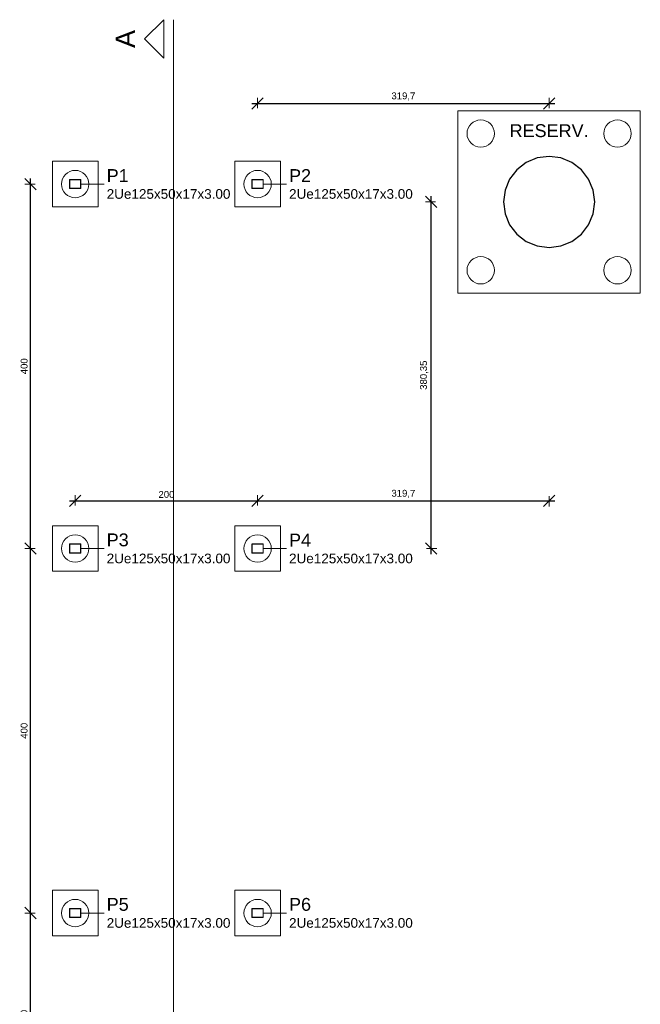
# Model space of a CAD drawing. Header units: millimetres. Extents: x 10789 to 19217, y 2620 to 5346.
# Tile 27 of 49: x 11099 to 11112, y 2871 to 2892. Entities that reach past the tile are written whole.
import ezdxf

# ---------------------------------------------------------------- set-up
doc = ezdxf.new("R2010")
doc.units = ezdxf.units.MM
doc.linetypes.add('DOT2', pattern=[3.175, 0, -3.175])
for name, color, linetype, lineweight in [('FO-Cortes', 7, 'Continuous', 5), ('FO-Cotas', 4, 'Continuous', 5), ('FO-Estacas dos blocos', 1, 'Continuous', 20), ('FO-Pilares', 4, 'Continuous', 30), ('FO-Pilares genéricos', 30, 'Continuous', 5), ('FO-Seção das fundações', 7, 'Continuous', 5), ('FO-Textos dos pilares', 7, 'Continuous', 5)]:
    doc.layers.add(name, color=color, linetype=linetype, lineweight=lineweight)
doc.styles.add('Annotative', font='arial.ttf')
doc.styles.add('Arial', font='arial.ttf')
doc.dimstyles.new('MURILO', dxfattribs={"dimscale": 0, "dimtxt": 1.5, "dimasz": 2.5, "dimexe": 1.25, "dimexo": 0, "dimtad": 1, "dimtxsty": 'Annotative', "dimblk": 'OBLIQUE', "dimcen": 2.5, "dimdle": 1.25, "dimclrd": 256, "dimclre": 256, "dimclrt": 7, "dimadec": 0, "dimazin": 0, "dimtfac": 1, "dimtmove": 0, "dimatfit": 3, "dimldrblk": 'OBLIQUE', "dimfxl": 1, "dimfxlon": 1, "dimtfillclr": 5, "dimlwe": -1, "dimarcsym": 0})

# ---------------------------------------------------------------- blocks, each defined once
blk = doc.blocks.new('_Oblique')
at = {"color": 0, "linetype": 'ByBlock', "lineweight": -2}
blk.add_line((-0.5, -0.5), (0.5, 0.5), dxfattribs=at)
blk = doc.blocks.new('*D24')
at = {"layer": 'Defpoints', "color": 0, "transparency": 16777216}
for p in [(11098.946, 2872.835), (11099.803, 2872.835), (11099.871, 2868.235)]:
    blk.add_point(p, dxfattribs=at)
at = {"layer": 'FO-Cotas', "lineweight": -2, "transparency": 16777216}
blk.add_line((11098.946, 2868.11), (11098.946, 2872.96), dxfattribs=at)
at = {"layer": 'FO-Cotas', "transparency": 16777216}
for p, q in [((11099.046, 2872.835), (11098.821, 2872.835)), ((11099.046, 2868.235), (11098.821, 2868.235))]:
    blk.add_line(p, q, dxfattribs=at)
at = {"layer": 'FO-Cotas', "lineweight": -2, "transparency": 16777216, "xscale": 0.25, "yscale": 0.25, "zscale": 0.25}
for p, rotation in [((11098.946, 2872.835), 90), ((11098.946, 2868.235), 270)]:
    blk.add_blockref('_Oblique', p, dxfattribs=dict(at, rotation=rotation))
at = {"layer": 'FO-Cotas', "color": 7, "transparency": 16777216, "insert": (11098.807, 2870.535), "char_height": 0.15, "attachment_point": 5, "rotation": 90, "style": 'Annotative'}
blk.add_mtext('230', dxfattribs=at)
blk = doc.blocks.new('*D25')
at = {"layer": 'Defpoints', "color": 0, "transparency": 16777216}
for p in [(11098.946, 2880.835), (11099.428, 2880.835), (11099.803, 2872.835)]:
    blk.add_point(p, dxfattribs=at)
at = {"layer": 'FO-Cotas', "lineweight": -2, "transparency": 16777216}
blk.add_line((11098.946, 2872.71), (11098.946, 2880.96), dxfattribs=at)
at = {"layer": 'FO-Cotas', "transparency": 16777216}
for p, q in [((11099.046, 2880.835), (11098.821, 2880.835)), ((11099.046, 2872.835), (11098.821, 2872.835))]:
    blk.add_line(p, q, dxfattribs=at)
at = {"layer": 'FO-Cotas', "lineweight": -2, "transparency": 16777216, "xscale": 0.25, "yscale": 0.25, "zscale": 0.25}
for p, rotation in [((11098.946, 2880.835), 90), ((11098.946, 2872.835), 270)]:
    blk.add_blockref('_Oblique', p, dxfattribs=dict(at, rotation=rotation))
at = {"layer": 'FO-Cotas', "color": 7, "transparency": 16777216, "insert": (11098.807, 2876.835), "char_height": 0.15, "attachment_point": 5, "rotation": 90, "style": 'Annotative'}
blk.add_mtext('400', dxfattribs=at)
blk = doc.blocks.new('*D26')
at = {"layer": 'Defpoints', "color": 0, "transparency": 16777216}
for p in [(11098.946, 2888.835), (11099.428, 2888.835), (11099.428, 2880.835)]:
    blk.add_point(p, dxfattribs=at)
at = {"layer": 'FO-Cotas', "lineweight": -2, "transparency": 16777216}
blk.add_line((11098.946, 2880.71), (11098.946, 2888.96), dxfattribs=at)
at = {"layer": 'FO-Cotas', "transparency": 16777216}
for p, q in [((11099.046, 2888.835), (11098.821, 2888.835)), ((11099.046, 2880.835), (11098.821, 2880.835))]:
    blk.add_line(p, q, dxfattribs=at)
at = {"layer": 'FO-Cotas', "lineweight": -2, "transparency": 16777216, "xscale": 0.25, "yscale": 0.25, "zscale": 0.25}
for p, rotation in [((11098.946, 2888.835), 90), ((11098.946, 2880.835), 270)]:
    blk.add_blockref('_Oblique', p, dxfattribs=dict(at, rotation=rotation))
at = {"layer": 'FO-Cotas', "color": 7, "transparency": 16777216, "insert": (11098.807, 2884.835), "char_height": 0.15, "attachment_point": 5, "rotation": 90, "style": 'Annotative'}
blk.add_mtext('400', dxfattribs=at)
blk = doc.blocks.new('*D27')
at = {"layer": 'Defpoints', "color": 0, "transparency": 16777216}
for p in [(11103.928, 2881.882), (11099.928, 2881.335), (11103.928, 2881.335)]:
    blk.add_point(p, dxfattribs=at)
at = {"layer": 'FO-Cotas', "lineweight": -2, "transparency": 16777216}
blk.add_line((11099.803, 2881.882), (11104.053, 2881.882), dxfattribs=at)
at = {"layer": 'FO-Cotas', "transparency": 16777216}
for p, q in [((11099.928, 2881.782), (11099.928, 2882.007)), ((11103.928, 2881.782), (11103.928, 2882.007))]:
    blk.add_line(p, q, dxfattribs=at)
at = {"layer": 'FO-Cotas', "lineweight": -2, "transparency": 16777216, "xscale": 0.25, "yscale": 0.25, "zscale": 0.25, "rotation": 180}
blk.add_blockref('_Oblique', (11099.928, 2881.882), dxfattribs=at)
at = {"layer": 'FO-Cotas', "lineweight": -2, "transparency": 16777216, "xscale": 0.25, "yscale": 0.25, "zscale": 0.25}
blk.add_blockref('_Oblique', (11103.928, 2881.882), dxfattribs=at)
at = {"layer": 'FO-Cotas', "color": 7, "transparency": 16777216, "insert": (11101.928, 2882.021), "char_height": 0.15, "attachment_point": 5, "style": 'Annotative'}
blk.add_mtext('200', dxfattribs=at)
blk = doc.blocks.new('*D328')
at = {"layer": 'Defpoints', "color": 0, "transparency": 16777216}
for p in [(11110.322, 2886.442), (11110.322, 2881.882), (11103.928, 2881.335)]:
    blk.add_point(p, dxfattribs=at)
at = {"layer": 'FO-Cotas', "lineweight": -2, "transparency": 16777216}
blk.add_line((11103.803, 2881.882), (11110.447, 2881.882), dxfattribs=at)
at = {"layer": 'FO-Cotas', "transparency": 16777216}
for p, q in [((11103.928, 2881.782), (11103.928, 2882.007)), ((11110.322, 2881.982), (11110.322, 2881.757))]:
    blk.add_line(p, q, dxfattribs=at)
at = {"layer": 'FO-Cotas', "lineweight": -2, "transparency": 16777216, "xscale": 0.25, "yscale": 0.25, "zscale": 0.25, "rotation": 180}
blk.add_blockref('_Oblique', (11103.928, 2881.882), dxfattribs=at)
at = {"layer": 'FO-Cotas', "lineweight": -2, "transparency": 16777216, "xscale": 0.25, "yscale": 0.25, "zscale": 0.25}
blk.add_blockref('_Oblique', (11110.322, 2881.882), dxfattribs=at)
at = {"layer": 'FO-Cotas', "color": 7, "transparency": 16777216, "insert": (11107.125, 2882.034), "char_height": 0.15, "attachment_point": 5, "style": 'Annotative'}
blk.add_mtext('319,7', dxfattribs=at)
blk = doc.blocks.new('*D330')
at = {"layer": 'Defpoints', "color": 0, "transparency": 16777216}
for p in [(11107.733, 2888.442), (11108.322, 2888.442), (11104.428, 2880.835)]:
    blk.add_point(p, dxfattribs=at)
at = {"layer": 'FO-Cotas', "lineweight": -2, "transparency": 16777216}
blk.add_line((11107.733, 2880.71), (11107.733, 2888.567), dxfattribs=at)
at = {"layer": 'FO-Cotas', "transparency": 16777216}
for p, q in [((11107.833, 2888.442), (11107.608, 2888.442)), ((11107.633, 2880.835), (11107.858, 2880.835))]:
    blk.add_line(p, q, dxfattribs=at)
at = {"layer": 'FO-Cotas', "lineweight": -2, "transparency": 16777216, "xscale": 0.25, "yscale": 0.25, "zscale": 0.25}
for p, rotation in [((11107.733, 2888.442), 90), ((11107.733, 2880.835), 270)]:
    blk.add_blockref('_Oblique', p, dxfattribs=dict(at, rotation=rotation))
at = {"layer": 'FO-Cotas', "color": 7, "transparency": 16777216, "insert": (11107.58, 2884.639), "char_height": 0.15, "attachment_point": 5, "rotation": 90, "style": 'Annotative'}
blk.add_mtext('380,35', dxfattribs=at)
blk = doc.blocks.new('*D331')
at = {"layer": 'Defpoints', "color": 0, "transparency": 16777216}
for p in [(11110.322, 2890.603), (11110.322, 2890.442), (11103.928, 2889.335)]:
    blk.add_point(p, dxfattribs=at)
at = {"layer": 'FO-Cotas', "transparency": 16777216}
for p, q in [((11103.928, 2890.503), (11103.928, 2890.728)), ((11110.322, 2890.503), (11110.322, 2890.728))]:
    blk.add_line(p, q, dxfattribs=at)
at = {"layer": 'FO-Cotas', "lineweight": -2, "transparency": 16777216}
blk.add_line((11103.803, 2890.603), (11110.447, 2890.603), dxfattribs=at)
at = {"layer": 'FO-Cotas', "lineweight": -2, "transparency": 16777216, "xscale": 0.25, "yscale": 0.25, "zscale": 0.25, "rotation": 180}
blk.add_blockref('_Oblique', (11103.928, 2890.603), dxfattribs=at)
at = {"layer": 'FO-Cotas', "lineweight": -2, "transparency": 16777216, "xscale": 0.25, "yscale": 0.25, "zscale": 0.25}
blk.add_blockref('_Oblique', (11110.322, 2890.603), dxfattribs=at)
at = {"layer": 'FO-Cotas', "color": 7, "transparency": 16777216, "insert": (11107.125, 2890.756), "char_height": 0.15, "attachment_point": 5, "style": 'Annotative'}
blk.add_mtext('319,7', dxfattribs=at)

msp = doc.modelspace()

# ---------------------------------------------------------------- linework, layer by layer
at = {"layer": 'FO-Cortes'}
msp.add_line((11102.08423, 2892.44201), (11102.08423, 2840.62101), dxfattribs=at)
at = {"layer": 'FO-Cortes', "linetype": 'Continuous'}
msp.add_lwpolyline([(11101.87243, 2892.44201), (11101.87243, 2891.59481), (11101.44883, 2892.01841), (11101.87243, 2892.44201)], close=True, dxfattribs=at)
at = {"layer": 'FO-Cotas'}
for p, q in [((11100.05276, 2888.83501), (11100.56108, 2888.83501)), ((11104.05276, 2888.83501), (11104.56108, 2888.83501)), ((11100.05276, 2880.83501), (11100.56108, 2880.83501)), ((11104.05276, 2880.83501), (11104.56108, 2880.83501)), ((11100.05276, 2872.83501), (11100.56108, 2872.83501)), ((11104.05276, 2872.83501), (11104.56108, 2872.83501))]:
    msp.add_line(p, q, dxfattribs=at)
at = {"layer": 'FO-Estacas dos blocos'}
for centre in [(11108.82176, 2889.94201), (11111.82176, 2889.94201), (11099.92776, 2888.83501), (11103.92776, 2888.83501), (11108.82176, 2886.94201), (11111.82176, 2886.94201), (11099.92776, 2880.83501), (11103.92776, 2880.83501), (11099.92776, 2872.83501), (11103.92776, 2872.83501)]:
    msp.add_circle(centre, 0.3, dxfattribs=at)
at = {"layer": 'FO-Pilares'}
msp.add_lwpolyline([(11111.32176, 2888.44201), (11111.28768, 2888.70083), (11111.18778, 2888.94201), (11111.02886, 2889.14912), (11110.82176, 2889.30804), (11110.58058, 2889.40794), (11110.32176, 2889.44201), (11110.06294, 2889.40794), (11109.82176, 2889.30804), (11109.61465, 2889.14912), (11109.45573, 2888.94201), (11109.35583, 2888.70083), (11109.32176, 2888.44201), (11109.35583, 2888.18319), (11109.45573, 2887.94201), (11109.61465, 2887.73491), (11109.82176, 2887.57599), (11110.06294, 2887.47609), (11110.32176, 2887.44201), (11110.58058, 2887.47609), (11110.82176, 2887.57599), (11111.02886, 2887.73491), (11111.18778, 2887.94201), (11111.28768, 2888.18319), (11111.32176, 2888.44201)], close=True, dxfattribs=at)
at = {"layer": 'FO-Pilares genéricos'}
for points in [[(11099.80276, 2888.92901), (11099.80283, 2888.92995), (11099.80305, 2888.93087), (11099.80341, 2888.93174), (11099.8039, 2888.93254), (11099.80451, 2888.93326), (11099.80523, 2888.93387), (11099.80603, 2888.93436), (11099.8069, 2888.93472), (11099.80782, 2888.93494), (11099.80876, 2888.93501), (11100.04676, 2888.93501), (11100.0477, 2888.93494), (11100.04861, 2888.93472), (11100.04948, 2888.93436), (11100.05028, 2888.93387), (11100.051, 2888.93326), (11100.05161, 2888.93254), (11100.0521, 2888.93174), (11100.05246, 2888.93087), (11100.05268, 2888.92995), (11100.05276, 2888.92901), (11100.05276, 2888.74101), (11100.05268, 2888.74007), (11100.05246, 2888.73916), (11100.0521, 2888.73829), (11100.05161, 2888.73749), (11100.051, 2888.73677), (11100.05028, 2888.73616), (11100.04948, 2888.73567), (11100.04861, 2888.73531), (11100.0477, 2888.73509), (11100.04676, 2888.73501), (11099.80876, 2888.73501), (11099.80782, 2888.73509), (11099.8069, 2888.73531), (11099.80603, 2888.73567), (11099.80523, 2888.73616), (11099.80451, 2888.73677), (11099.8039, 2888.73749), (11099.80341, 2888.73829), (11099.80305, 2888.73916), (11099.80283, 2888.74007), (11099.80276, 2888.74101), (11099.80276, 2888.92901)], [(11103.80276, 2888.92901), (11103.80283, 2888.92995), (11103.80305, 2888.93087), (11103.80341, 2888.93174), (11103.8039, 2888.93254), (11103.80451, 2888.93326), (11103.80523, 2888.93387), (11103.80603, 2888.93436), (11103.8069, 2888.93472), (11103.80782, 2888.93494), (11103.80876, 2888.93501), (11104.04676, 2888.93501), (11104.0477, 2888.93494), (11104.04861, 2888.93472), (11104.04948, 2888.93436), (11104.05028, 2888.93387), (11104.051, 2888.93326), (11104.05161, 2888.93254), (11104.0521, 2888.93174), (11104.05246, 2888.93087), (11104.05268, 2888.92995), (11104.05276, 2888.92901), (11104.05276, 2888.74101), (11104.05268, 2888.74007), (11104.05246, 2888.73916), (11104.0521, 2888.73829), (11104.05161, 2888.73749), (11104.051, 2888.73677), (11104.05028, 2888.73616), (11104.04948, 2888.73567), (11104.04861, 2888.73531), (11104.0477, 2888.73509), (11104.04676, 2888.73501), (11103.80876, 2888.73501), (11103.80782, 2888.73509), (11103.8069, 2888.73531), (11103.80603, 2888.73567), (11103.80523, 2888.73616), (11103.80451, 2888.73677), (11103.8039, 2888.73749), (11103.80341, 2888.73829), (11103.80305, 2888.73916), (11103.80283, 2888.74007), (11103.80276, 2888.74101), (11103.80276, 2888.92901)], [(11099.80876, 2888.92301), (11099.80883, 2888.92395), (11099.80905, 2888.92487), (11099.80941, 2888.92574), (11099.8099, 2888.92654), (11099.81051, 2888.92726), (11099.81123, 2888.92787), (11099.81203, 2888.92836), (11099.8129, 2888.92872), (11099.81382, 2888.92894), (11099.81476, 2888.92901), (11100.04076, 2888.92901), (11100.0417, 2888.92894), (11100.04261, 2888.92872), (11100.04348, 2888.92836), (11100.04428, 2888.92787), (11100.045, 2888.92726), (11100.04561, 2888.92654), (11100.0461, 2888.92574), (11100.04646, 2888.92487), (11100.04668, 2888.92395), (11100.04676, 2888.92301), (11100.04676, 2888.74701), (11100.04668, 2888.74607), (11100.04646, 2888.74516), (11100.0461, 2888.74429), (11100.04561, 2888.74349), (11100.045, 2888.74277), (11100.04428, 2888.74216), (11100.04348, 2888.74167), (11100.04261, 2888.74131), (11100.0417, 2888.74109), (11100.04076, 2888.74101), (11099.81476, 2888.74101), (11099.81382, 2888.74109), (11099.8129, 2888.74131), (11099.81203, 2888.74167), (11099.81123, 2888.74216), (11099.81051, 2888.74277), (11099.8099, 2888.74349), (11099.80941, 2888.74429), (11099.80905, 2888.74516), (11099.80883, 2888.74607), (11099.80876, 2888.74701), (11099.80876, 2888.92301)], [(11103.80876, 2888.92301), (11103.80883, 2888.92395), (11103.80905, 2888.92487), (11103.80941, 2888.92574), (11103.8099, 2888.92654), (11103.81051, 2888.92726), (11103.81123, 2888.92787), (11103.81203, 2888.92836), (11103.8129, 2888.92872), (11103.81382, 2888.92894), (11103.81476, 2888.92901), (11104.04076, 2888.92901), (11104.0417, 2888.92894), (11104.04261, 2888.92872), (11104.04348, 2888.92836), (11104.04428, 2888.92787), (11104.045, 2888.92726), (11104.04561, 2888.92654), (11104.0461, 2888.92574), (11104.04646, 2888.92487), (11104.04668, 2888.92395), (11104.04676, 2888.92301), (11104.04676, 2888.74701), (11104.04668, 2888.74607), (11104.04646, 2888.74516), (11104.0461, 2888.74429), (11104.04561, 2888.74349), (11104.045, 2888.74277), (11104.04428, 2888.74216), (11104.04348, 2888.74167), (11104.04261, 2888.74131), (11104.0417, 2888.74109), (11104.04076, 2888.74101), (11103.81476, 2888.74101), (11103.81382, 2888.74109), (11103.8129, 2888.74131), (11103.81203, 2888.74167), (11103.81123, 2888.74216), (11103.81051, 2888.74277), (11103.8099, 2888.74349), (11103.80941, 2888.74429), (11103.80905, 2888.74516), (11103.80883, 2888.74607), (11103.80876, 2888.74701), (11103.80876, 2888.92301)], [(11099.80276, 2880.92901), (11099.80283, 2880.92995), (11099.80305, 2880.93087), (11099.80341, 2880.93174), (11099.8039, 2880.93254), (11099.80451, 2880.93326), (11099.80523, 2880.93387), (11099.80603, 2880.93436), (11099.8069, 2880.93472), (11099.80782, 2880.93494), (11099.80876, 2880.93501), (11100.04676, 2880.93501), (11100.0477, 2880.93494), (11100.04861, 2880.93472), (11100.04948, 2880.93436), (11100.05028, 2880.93387), (11100.051, 2880.93326), (11100.05161, 2880.93254), (11100.0521, 2880.93174), (11100.05246, 2880.93087), (11100.05268, 2880.92995), (11100.05276, 2880.92901), (11100.05276, 2880.74101), (11100.05268, 2880.74007), (11100.05246, 2880.73916), (11100.0521, 2880.73829), (11100.05161, 2880.73749), (11100.051, 2880.73677), (11100.05028, 2880.73616), (11100.04948, 2880.73567), (11100.04861, 2880.73531), (11100.0477, 2880.73509), (11100.04676, 2880.73501), (11099.80876, 2880.73501), (11099.80782, 2880.73509), (11099.8069, 2880.73531), (11099.80603, 2880.73567), (11099.80523, 2880.73616), (11099.80451, 2880.73677), (11099.8039, 2880.73749), (11099.80341, 2880.73829), (11099.80305, 2880.73916), (11099.80283, 2880.74007), (11099.80276, 2880.74101), (11099.80276, 2880.92901)], [(11099.80876, 2880.92301), (11099.80883, 2880.92395), (11099.80905, 2880.92487), (11099.80941, 2880.92574), (11099.8099, 2880.92654), (11099.81051, 2880.92726), (11099.81123, 2880.92787), (11099.81203, 2880.92836), (11099.8129, 2880.92872), (11099.81382, 2880.92894), (11099.81476, 2880.92901), (11100.04076, 2880.92901), (11100.0417, 2880.92894), (11100.04261, 2880.92872), (11100.04348, 2880.92836), (11100.04428, 2880.92787), (11100.045, 2880.92726), (11100.04561, 2880.92654), (11100.0461, 2880.92574), (11100.04646, 2880.92487), (11100.04668, 2880.92395), (11100.04676, 2880.92301), (11100.04676, 2880.74701), (11100.04668, 2880.74607), (11100.04646, 2880.74516), (11100.0461, 2880.74429), (11100.04561, 2880.74349), (11100.045, 2880.74277), (11100.04428, 2880.74216), (11100.04348, 2880.74167), (11100.04261, 2880.74131), (11100.0417, 2880.74109), (11100.04076, 2880.74101), (11099.81476, 2880.74101), (11099.81382, 2880.74109), (11099.8129, 2880.74131), (11099.81203, 2880.74167), (11099.81123, 2880.74216), (11099.81051, 2880.74277), (11099.8099, 2880.74349), (11099.80941, 2880.74429), (11099.80905, 2880.74516), (11099.80883, 2880.74607), (11099.80876, 2880.74701), (11099.80876, 2880.92301)], [(11103.80276, 2880.92901), (11103.80283, 2880.92995), (11103.80305, 2880.93087), (11103.80341, 2880.93174), (11103.8039, 2880.93254), (11103.80451, 2880.93326), (11103.80523, 2880.93387), (11103.80603, 2880.93436), (11103.8069, 2880.93472), (11103.80782, 2880.93494), (11103.80876, 2880.93501), (11104.04676, 2880.93501), (11104.0477, 2880.93494), (11104.04861, 2880.93472), (11104.04948, 2880.93436), (11104.05028, 2880.93387), (11104.051, 2880.93326), (11104.05161, 2880.93254), (11104.0521, 2880.93174), (11104.05246, 2880.93087), (11104.05268, 2880.92995), (11104.05276, 2880.92901), (11104.05276, 2880.74101), (11104.05268, 2880.74007), (11104.05246, 2880.73916), (11104.0521, 2880.73829), (11104.05161, 2880.73749), (11104.051, 2880.73677), (11104.05028, 2880.73616), (11104.04948, 2880.73567), (11104.04861, 2880.73531), (11104.0477, 2880.73509), (11104.04676, 2880.73501), (11103.80876, 2880.73501), (11103.80782, 2880.73509), (11103.8069, 2880.73531), (11103.80603, 2880.73567), (11103.80523, 2880.73616), (11103.80451, 2880.73677), (11103.8039, 2880.73749), (11103.80341, 2880.73829), (11103.80305, 2880.73916), (11103.80283, 2880.74007), (11103.80276, 2880.74101), (11103.80276, 2880.92901)], [(11103.80876, 2880.92301), (11103.80883, 2880.92395), (11103.80905, 2880.92487), (11103.80941, 2880.92574), (11103.8099, 2880.92654), (11103.81051, 2880.92726), (11103.81123, 2880.92787), (11103.81203, 2880.92836), (11103.8129, 2880.92872), (11103.81382, 2880.92894), (11103.81476, 2880.92901), (11104.04076, 2880.92901), (11104.0417, 2880.92894), (11104.04261, 2880.92872), (11104.04348, 2880.92836), (11104.04428, 2880.92787), (11104.045, 2880.92726), (11104.04561, 2880.92654), (11104.0461, 2880.92574), (11104.04646, 2880.92487), (11104.04668, 2880.92395), (11104.04676, 2880.92301), (11104.04676, 2880.74701), (11104.04668, 2880.74607), (11104.04646, 2880.74516), (11104.0461, 2880.74429), (11104.04561, 2880.74349), (11104.045, 2880.74277), (11104.04428, 2880.74216), (11104.04348, 2880.74167), (11104.04261, 2880.74131), (11104.0417, 2880.74109), (11104.04076, 2880.74101), (11103.81476, 2880.74101), (11103.81382, 2880.74109), (11103.8129, 2880.74131), (11103.81203, 2880.74167), (11103.81123, 2880.74216), (11103.81051, 2880.74277), (11103.8099, 2880.74349), (11103.80941, 2880.74429), (11103.80905, 2880.74516), (11103.80883, 2880.74607), (11103.80876, 2880.74701), (11103.80876, 2880.92301)], [(11099.80276, 2872.92901), (11099.80283, 2872.92995), (11099.80305, 2872.93087), (11099.80341, 2872.93174), (11099.8039, 2872.93254), (11099.80451, 2872.93326), (11099.80523, 2872.93387), (11099.80603, 2872.93436), (11099.8069, 2872.93472), (11099.80782, 2872.93494), (11099.80876, 2872.93501), (11100.04676, 2872.93501), (11100.0477, 2872.93494), (11100.04861, 2872.93472), (11100.04948, 2872.93436), (11100.05028, 2872.93387), (11100.051, 2872.93326), (11100.05161, 2872.93254), (11100.0521, 2872.93174), (11100.05246, 2872.93087), (11100.05268, 2872.92995), (11100.05276, 2872.92901), (11100.05276, 2872.74101), (11100.05268, 2872.74007), (11100.05246, 2872.73916), (11100.0521, 2872.73829), (11100.05161, 2872.73749), (11100.051, 2872.73677), (11100.05028, 2872.73616), (11100.04948, 2872.73567), (11100.04861, 2872.73531), (11100.0477, 2872.73509), (11100.04676, 2872.73501), (11099.80876, 2872.73501), (11099.80782, 2872.73509), (11099.8069, 2872.73531), (11099.80603, 2872.73567), (11099.80523, 2872.73616), (11099.80451, 2872.73677), (11099.8039, 2872.73749), (11099.80341, 2872.73829), (11099.80305, 2872.73916), (11099.80283, 2872.74007), (11099.80276, 2872.74101), (11099.80276, 2872.92901)], [(11099.80876, 2872.92301), (11099.80883, 2872.92395), (11099.80905, 2872.92487), (11099.80941, 2872.92574), (11099.8099, 2872.92654), (11099.81051, 2872.92726), (11099.81123, 2872.92787), (11099.81203, 2872.92836), (11099.8129, 2872.92872), (11099.81382, 2872.92894), (11099.81476, 2872.92901), (11100.04076, 2872.92901), (11100.0417, 2872.92894), (11100.04261, 2872.92872), (11100.04348, 2872.92836), (11100.04428, 2872.92787), (11100.045, 2872.92726), (11100.04561, 2872.92654), (11100.0461, 2872.92574), (11100.04646, 2872.92487), (11100.04668, 2872.92395), (11100.04676, 2872.92301), (11100.04676, 2872.74701), (11100.04668, 2872.74607), (11100.04646, 2872.74516), (11100.0461, 2872.74429), (11100.04561, 2872.74349), (11100.045, 2872.74277), (11100.04428, 2872.74216), (11100.04348, 2872.74167), (11100.04261, 2872.74131), (11100.0417, 2872.74109), (11100.04076, 2872.74101), (11099.81476, 2872.74101), (11099.81382, 2872.74109), (11099.8129, 2872.74131), (11099.81203, 2872.74167), (11099.81123, 2872.74216), (11099.81051, 2872.74277), (11099.8099, 2872.74349), (11099.80941, 2872.74429), (11099.80905, 2872.74516), (11099.80883, 2872.74607), (11099.80876, 2872.74701), (11099.80876, 2872.92301)], [(11103.80276, 2872.92901), (11103.80283, 2872.92995), (11103.80305, 2872.93087), (11103.80341, 2872.93174), (11103.8039, 2872.93254), (11103.80451, 2872.93326), (11103.80523, 2872.93387), (11103.80603, 2872.93436), (11103.8069, 2872.93472), (11103.80782, 2872.93494), (11103.80876, 2872.93501), (11104.04676, 2872.93501), (11104.0477, 2872.93494), (11104.04861, 2872.93472), (11104.04948, 2872.93436), (11104.05028, 2872.93387), (11104.051, 2872.93326), (11104.05161, 2872.93254), (11104.0521, 2872.93174), (11104.05246, 2872.93087), (11104.05268, 2872.92995), (11104.05276, 2872.92901), (11104.05276, 2872.74101), (11104.05268, 2872.74007), (11104.05246, 2872.73916), (11104.0521, 2872.73829), (11104.05161, 2872.73749), (11104.051, 2872.73677), (11104.05028, 2872.73616), (11104.04948, 2872.73567), (11104.04861, 2872.73531), (11104.0477, 2872.73509), (11104.04676, 2872.73501), (11103.80876, 2872.73501), (11103.80782, 2872.73509), (11103.8069, 2872.73531), (11103.80603, 2872.73567), (11103.80523, 2872.73616), (11103.80451, 2872.73677), (11103.8039, 2872.73749), (11103.80341, 2872.73829), (11103.80305, 2872.73916), (11103.80283, 2872.74007), (11103.80276, 2872.74101), (11103.80276, 2872.92901)], [(11103.80876, 2872.92301), (11103.80883, 2872.92395), (11103.80905, 2872.92487), (11103.80941, 2872.92574), (11103.8099, 2872.92654), (11103.81051, 2872.92726), (11103.81123, 2872.92787), (11103.81203, 2872.92836), (11103.8129, 2872.92872), (11103.81382, 2872.92894), (11103.81476, 2872.92901), (11104.04076, 2872.92901), (11104.0417, 2872.92894), (11104.04261, 2872.92872), (11104.04348, 2872.92836), (11104.04428, 2872.92787), (11104.045, 2872.92726), (11104.04561, 2872.92654), (11104.0461, 2872.92574), (11104.04646, 2872.92487), (11104.04668, 2872.92395), (11104.04676, 2872.92301), (11104.04676, 2872.74701), (11104.04668, 2872.74607), (11104.04646, 2872.74516), (11104.0461, 2872.74429), (11104.04561, 2872.74349), (11104.045, 2872.74277), (11104.04428, 2872.74216), (11104.04348, 2872.74167), (11104.04261, 2872.74131), (11104.0417, 2872.74109), (11104.04076, 2872.74101), (11103.81476, 2872.74101), (11103.81382, 2872.74109), (11103.8129, 2872.74131), (11103.81203, 2872.74167), (11103.81123, 2872.74216), (11103.81051, 2872.74277), (11103.8099, 2872.74349), (11103.80941, 2872.74429), (11103.80905, 2872.74516), (11103.80883, 2872.74607), (11103.80876, 2872.74701), (11103.80876, 2872.92301)]]:
    msp.add_lwpolyline(points, close=True, dxfattribs=at)
at = {"layer": 'FO-Pilares genéricos', "linetype": 'DOT2', "ltscale": 0.05}
for points in [[(11100.05276, 2888.73501), (11100.05276, 2888.83501), (11100.05276, 2888.93501), (11099.92776, 2888.93501), (11099.80276, 2888.93501), (11099.80276, 2888.83501), (11099.80276, 2888.73501), (11099.92776, 2888.73501), (11100.05276, 2888.73501)], [(11100.05276, 2888.73501), (11100.05276, 2888.83501), (11100.05276, 2888.93501), (11099.92776, 2888.93501), (11099.80276, 2888.93501), (11099.80276, 2888.83501), (11099.80276, 2888.73501), (11099.92776, 2888.73501), (11100.05276, 2888.73501)], [(11104.05276, 2888.73501), (11104.05276, 2888.83501), (11104.05276, 2888.93501), (11103.92776, 2888.93501), (11103.80276, 2888.93501), (11103.80276, 2888.83501), (11103.80276, 2888.73501), (11103.92776, 2888.73501), (11104.05276, 2888.73501)], [(11104.05276, 2888.73501), (11104.05276, 2888.83501), (11104.05276, 2888.93501), (11103.92776, 2888.93501), (11103.80276, 2888.93501), (11103.80276, 2888.83501), (11103.80276, 2888.73501), (11103.92776, 2888.73501), (11104.05276, 2888.73501)], [(11100.05276, 2880.73501), (11100.05276, 2880.83501), (11100.05276, 2880.93501), (11099.92776, 2880.93501), (11099.80276, 2880.93501), (11099.80276, 2880.83501), (11099.80276, 2880.73501), (11099.92776, 2880.73501), (11100.05276, 2880.73501)], [(11100.05276, 2880.73501), (11100.05276, 2880.83501), (11100.05276, 2880.93501), (11099.92776, 2880.93501), (11099.80276, 2880.93501), (11099.80276, 2880.83501), (11099.80276, 2880.73501), (11099.92776, 2880.73501), (11100.05276, 2880.73501)], [(11104.05276, 2880.73501), (11104.05276, 2880.83501), (11104.05276, 2880.93501), (11103.92776, 2880.93501), (11103.80276, 2880.93501), (11103.80276, 2880.83501), (11103.80276, 2880.73501), (11103.92776, 2880.73501), (11104.05276, 2880.73501)], [(11104.05276, 2880.73501), (11104.05276, 2880.83501), (11104.05276, 2880.93501), (11103.92776, 2880.93501), (11103.80276, 2880.93501), (11103.80276, 2880.83501), (11103.80276, 2880.73501), (11103.92776, 2880.73501), (11104.05276, 2880.73501)], [(11100.05276, 2872.73501), (11100.05276, 2872.83501), (11100.05276, 2872.93501), (11099.92776, 2872.93501), (11099.80276, 2872.93501), (11099.80276, 2872.83501), (11099.80276, 2872.73501), (11099.92776, 2872.73501), (11100.05276, 2872.73501)], [(11100.05276, 2872.73501), (11100.05276, 2872.83501), (11100.05276, 2872.93501), (11099.92776, 2872.93501), (11099.80276, 2872.93501), (11099.80276, 2872.83501), (11099.80276, 2872.73501), (11099.92776, 2872.73501), (11100.05276, 2872.73501)], [(11104.05276, 2872.73501), (11104.05276, 2872.83501), (11104.05276, 2872.93501), (11103.92776, 2872.93501), (11103.80276, 2872.93501), (11103.80276, 2872.83501), (11103.80276, 2872.73501), (11103.92776, 2872.73501), (11104.05276, 2872.73501)], [(11104.05276, 2872.73501), (11104.05276, 2872.83501), (11104.05276, 2872.93501), (11103.92776, 2872.93501), (11103.80276, 2872.93501), (11103.80276, 2872.83501), (11103.80276, 2872.73501), (11103.92776, 2872.73501), (11104.05276, 2872.73501)]]:
    msp.add_lwpolyline(points, close=True, dxfattribs=at)
at = {"layer": 'FO-Seção das fundações'}
for points in [[(11108.32176, 2890.44201), (11108.32176, 2886.44201)], [(11108.32176, 2890.44201), (11112.32176, 2890.44201)], [(11112.32176, 2886.44201), (11112.32176, 2890.44201)], [(11099.42776, 2889.33501), (11100.42776, 2889.33501)], [(11099.42776, 2889.33501), (11099.42776, 2888.33501)], [(11100.42776, 2888.33501), (11100.42776, 2889.33501)], [(11103.42776, 2889.33501), (11104.42776, 2889.33501)], [(11103.42776, 2889.33501), (11103.42776, 2888.33501)], [(11104.42776, 2888.33501), (11104.42776, 2889.33501)], [(11100.42776, 2888.33501), (11099.42776, 2888.33501)], [(11104.42776, 2888.33501), (11103.42776, 2888.33501)], [(11112.32176, 2886.44201), (11108.32176, 2886.44201)], [(11099.42776, 2881.33501), (11100.42776, 2881.33501)], [(11099.42776, 2881.33501), (11099.42776, 2880.33501)], [(11100.42776, 2880.33501), (11100.42776, 2881.33501)], [(11103.42776, 2881.33501), (11104.42776, 2881.33501)], [(11103.42776, 2881.33501), (11103.42776, 2880.33501)], [(11104.42776, 2880.33501), (11104.42776, 2881.33501)], [(11100.42776, 2880.33501), (11099.42776, 2880.33501)], [(11104.42776, 2880.33501), (11103.42776, 2880.33501)], [(11099.42776, 2873.33501), (11100.42776, 2873.33501)], [(11099.42776, 2873.33501), (11099.42776, 2872.33501)], [(11100.42776, 2872.33501), (11100.42776, 2873.33501)], [(11103.42776, 2873.33501), (11104.42776, 2873.33501)], [(11103.42776, 2873.33501), (11103.42776, 2872.33501)], [(11104.42776, 2872.33501), (11104.42776, 2873.33501)], [(11100.42776, 2872.33501), (11099.42776, 2872.33501)], [(11104.42776, 2872.33501), (11103.42776, 2872.33501)]]:
    msp.add_lwpolyline(points, dxfattribs=at)

# ---------------------------------------------------------------- texts
at = {"layer": 'FO-Cortes', "linetype": 'DOT2', "ltscale": 0.05, "insert": (11101.23703, 2892.01841), "char_height": 0.4236, "width": 0.7906074, "attachment_point": 8, "rotation": 90, "line_spacing_factor": 0.798, "style": 'Arial'}
msp.add_mtext('A', dxfattribs=at)
at = {"layer": 'FO-Textos dos pilares', "line_spacing_factor": 0.798, "style": 'Arial'}
for s, insert, char_height, width, attachment_point in [('RESERV.', (11110.32176, 2889.86101), 0.2824, 4.5563936, 8), ('P1', (11100.61756, 2888.87914), 0.2824, 0.9693708, 7), ('P2', (11104.61756, 2888.87914), 0.2824, 0.9693708, 7), ('2Ue125x50x17x3.00', (11100.61756, 2888.50849), 0.2118, 5.4130636, 7), ('2Ue125x50x17x3.00', (11104.61756, 2888.50849), 0.2118, 5.4130636, 7), ('P3', (11100.61756, 2880.87914), 0.2824, 0.9693708, 7), ('P4', (11104.61756, 2880.87914), 0.2824, 0.9693708, 7), ('2Ue125x50x17x3.00', (11100.61756, 2880.50849), 0.2118, 5.4130636, 7), ('2Ue125x50x17x3.00', (11104.61756, 2880.50849), 0.2118, 5.4130636, 7), ('P5', (11100.61756, 2872.87914), 0.2824, 0.9693708, 7), ('P6', (11104.61756, 2872.87914), 0.2824, 0.9693708, 7), ('2Ue125x50x17x3.00', (11100.61756, 2872.50849), 0.2118, 5.4130636, 7), ('2Ue125x50x17x3.00', (11104.61756, 2872.50849), 0.2118, 5.4130636, 7)]:
    msp.add_mtext(s, dxfattribs=dict(at, insert=insert, char_height=char_height, width=width, attachment_point=attachment_point))

# ---------------------------------------------------------------- dimensions: what is measured, and where the dimension line sits
at = {"layer": 'FO-Cotas'}
for base, p1, p2, override, picture, middle in [((11110.32176, 2890.60289), (11103.92776, 2889.33501), (11110.32176, 2890.44201), {"dimlfac": 50}, '*D331', (11107.12476, 2890.75554)), ((11110.32176, 2881.88156), (11103.92776, 2881.33501), (11110.32176, 2886.44201), {"dimlfac": 50}, '*D328', (11107.12476, 2882.0342)), ((11103.92776, 2881.88156), (11099.92776, 2881.33501), (11103.92776, 2881.33501), {"dimscale": 0, "dimlfac": 50, "dimclrt": 7, "dimtix": 0, "dimtofl": 1, "dimtmove": 0, "dimatfit": 3}, '*D27', (11101.92776, 2882.02064))]:
    dim = msp.add_linear_dim(base=base, p1=p1, p2=p2, dimstyle='MURILO', override=override, dxfattribs=at)
    dim.commit()
    dim.dimension.update_dxf_attribs({"geometry": picture, "text_midpoint": middle})
for base, p1, p2, override, picture, middle in [((11098.9459, 2888.83501), (11099.42776, 2880.83501), (11099.42776, 2888.83501), {"dimscale": 0, "dimlfac": 50, "dimclrt": 7, "dimtix": 0, "dimtofl": 1, "dimtmove": 1, "dimatfit": 3}, '*D26', (11098.80681, 2884.83501)), ((11107.7328, 2888.44201), (11104.42776, 2880.83501), (11108.32176, 2888.44201), {"dimlfac": 50}, '*D330', (11107.58015, 2884.63851)), ((11098.9459, 2880.83501), (11099.80276, 2872.83501), (11099.42776, 2880.83501), {"dimscale": 0, "dimlfac": 50, "dimclrt": 7, "dimtix": 0, "dimtofl": 1, "dimtmove": 1, "dimatfit": 3}, '*D25', (11098.80681, 2876.83501)), ((11098.9459, 2872.83501), (11099.87076, 2868.23501), (11099.80276, 2872.83501), {"dimscale": 0, "dimlfac": 50, "dimclrt": 7, "dimtix": 0, "dimtofl": 1, "dimtmove": 0, "dimatfit": 3}, '*D24', (11098.80676, 2870.53501))]:
    dim = msp.add_linear_dim(base=base, p1=p1, p2=p2, angle=90, dimstyle='MURILO', override=override, dxfattribs=at)
    dim.commit()
    dim.dimension.update_dxf_attribs({"geometry": picture, "text_midpoint": middle})

doc.saveas('drawing.dxf')
